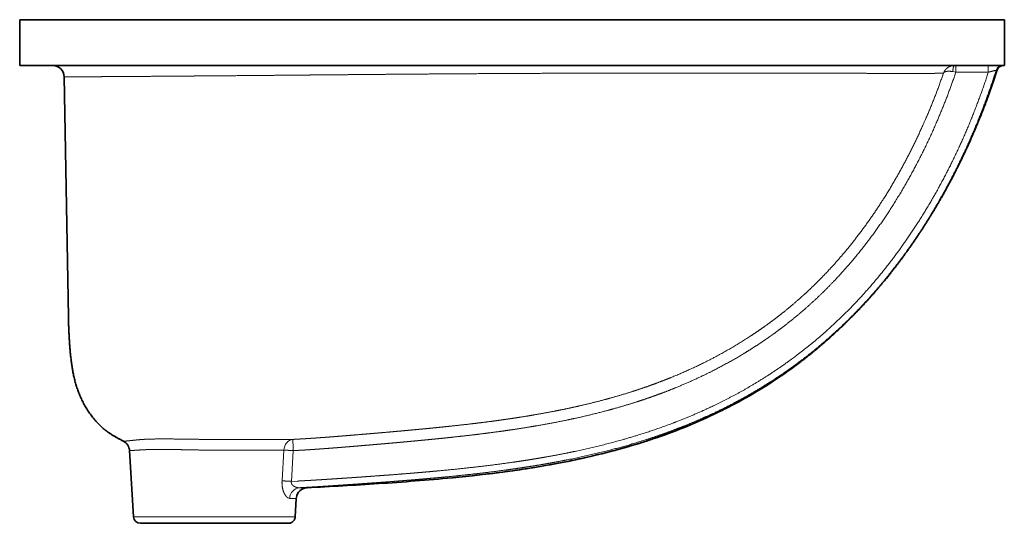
# Model space of a CAD drawing. Extents: x 33 to 373, y 32 to 274.
# Tile 6 of 6: x 266 to 373, y 208 to 263. Entities that reach past the tile are written whole.
import ezdxf

# ---------------------------------------------------------------- set-up
doc = ezdxf.new("R2010")
doc.units = 0
doc.layers.get('0').update_dxf_attribs({"lineweight": 13})

# ---------------------------------------------------------------- blocks, each defined once
blk = doc.blocks.new('BLOCK5')
at = {"color": 7, "lineweight": 35}
for p, q in [((0, 0), (215, 0)), ((0, 0), (0, -20)), ((215, 0), (430, 0)), ((430, 0), (430, -20)), ((0, -20), (215, -20)), ((215, -20), (430, -20)), ((21.26, -129.77), (19.43, -24.91)), ((47.96, -188.25), (49.73, -217.18)), ((52.76, -220), (85, -220)), ((85, -220), (117.27, -220))]:
    blk.add_line(p, q, dxfattribs=at)
at = {"color": 7, "lineweight": 13, "ltscale": 0.073691}
for p, q in [((408.81, -22.95), (408.81, -20)), ((423.01, -22.95), (423.01, -20))]:
    blk.add_line(p, q, dxfattribs=at)
at = {"color": 7, "lineweight": 13, "ltscale": 0.032947}
blk.add_line((407.52, -22.7), (408.81, -22.95), dxfattribs=at)
at = {"color": 7, "lineweight": 13, "ltscale": 0.355031}
blk.add_line((408.81, -22.95), (423.01, -22.95), dxfattribs=at)
at = {"color": 7, "lineweight": 13, "ltscale": 0.010861}
blk.add_line((426.85, -22.08), (426.42, -22.09), dxfattribs=at)
at = {"color": 7, "lineweight": 13, "ltscale": 0.004476}
blk.add_line((84.93, -183.37), (85.11, -183.38), dxfattribs=at)
at = {"color": 7, "lineweight": 13, "ltscale": 0.003199}
blk.add_line((84.87, -188.06), (85, -188.06), dxfattribs=at)
at = {"color": 7, "lineweight": 13, "ltscale": 0.336304}
blk.add_line((115.38, -188.03), (114.56, -201.46), dxfattribs=at)
at = {"color": 7, "lineweight": 13, "ltscale": 0.336335}
blk.add_line((119.48, -188.25), (118.64, -201.68), dxfattribs=at)
at = {"color": 7, "lineweight": 13, "ltscale": 0.066133}
blk.add_line((118.64, -201.68), (121.28, -201.54), dxfattribs=at)
at = {"color": 7, "lineweight": 35, "ltscale": 0.004881}
blk.add_line((125.49, -204.45), (125.29, -204.46), dxfattribs=at)
at = {"color": 7, "lineweight": 35, "ltscale": 0.201541}
blk.add_line((120.76, -209.14), (120.27, -217.18), dxfattribs=at)
at = {"color": 7, "lineweight": 13}
for p, q in [((49.73, -217.18), (85, -217.18)), ((85, -217.18), (120.27, -217.18))]:
    blk.add_line(p, q, dxfattribs=at)
at = {"color": 7, "lineweight": 35, "ltscale": 0.000853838}
blk.add_line((52.72, -220), (52.76, -220), dxfattribs=at)
at = {"color": 7, "lineweight": 35}
for centre, radius, start, end in [((14.43, -25), 5, 1, 90), ((429.71, -23), 3, 90, 162.2285), ((42.97, -188.55), 5, 3.4988, 61.7601), ((42.97, -188.55), 5, 3.4988, 61.7604), ((125.75, -209.44), 5, 93.0453, 171.5017), ((125.75, -209.43), 4.99, 97.446, 114.7397), ((52.73, -217), 3, 183.5, 269.9712)]:
    blk.add_arc(centre, radius, start, end, dxfattribs=at)
at = {"color": 7, "lineweight": 13}
for centre, radius, start, end in [((429.27, -23), 3, 90.0208, 162.4533), ((-1593.89, -271.92), 1715.41, 2.79564, 2.95964), ((122.1, -200.26), 4.19, 260.7594, 271.6468), ((125.75, -209.44), 5, 171.4938, 176.5)]:
    blk.add_arc(centre, radius, start, end, dxfattribs=at)
for centre, major_axis, ratio, start_param, end_param in [((119.48, -188.34), (0.02, -5), 0.819935, 3.196909, 4.647884), ((122.48, -209.44), (0, -5), 0.919614, 3.197774, 4.651325), ((116.87, -202.53), (1.21, -6.58), 0.401929, 5.958702, 6.209207)]:
    blk.add_ellipse(centre, major_axis=major_axis, ratio=ratio, start_param=start_param, end_param=end_param, dxfattribs=at)
for points, knots in [([(403.43, -23.37), (403.43, -23.36), (403.43, -23.35), (403.43, -23.35), (403.44, -23.33), (403.44, -23.32), (403.45, -23.31), (403.49, -23.21), (403.53, -23.11), (403.57, -23.02), (403.81, -22.5), (404.13, -22.02), (404.44, -21.65), (405.07, -21.06), (405.82, -20.6), (406.16, -20.43), (406.78, -20.19), (407.43, -20.06), (407.71, -20.02), (407.98, -20), (408.26, -20)], [0, 0, 0, 0, 0, 0, 0.058584, 0.058584, 0.058584, 0.117169, 0.117169, 0.117169, 0.937581, 0.937581, 0.937581, 4.74851, 4.74851, 4.74851, 7.683313, 7.683313, 7.683313, 9.712334, 9.712334, 9.712334, 9.712334, 9.712334, 9.712334]), ([(407.52, -22.7), (407.53, -22.36), (407.55, -22.02), (407.58, -21.69), (407.65, -21.17), (407.77, -20.7), (407.83, -20.53), (407.93, -20.28), (408.06, -20.1), (408.11, -20.05), (408.17, -20.01), (408.23, -20), (408.24, -20), (408.25, -20), (408.26, -20)], [0, 0, 0, 0, 0, 0, 2.051173, 2.051173, 2.051173, 3.330129, 3.330129, 3.330129, 4.140912, 4.140912, 4.140912, 4.265109, 4.265109, 4.265109, 4.265109, 4.265109, 4.265109]), ([(19.43, -24.91), (19.44, -24.91), (19.45, -24.91), (20.26, -24.92), (20.61, -24.92), (21.04, -24.92), (21.55, -24.93), (22.5, -24.93), (23.69, -24.93), (24.17, -24.93), (25.2, -24.93), (26.35, -24.93), (26.97, -24.93), (27.88, -24.93), (28.85, -24.92), (29.12, -24.92), (29.6, -24.92), (30.11, -24.92), (30.4, -24.92), (32.15, -24.91), (34.09, -24.9), (35.94, -24.89), (38.04, -24.88), (40.32, -24.87), (40.45, -24.87), (40.77, -24.86), (41.1, -24.86), (41.26, -24.86), (41.57, -24.86), (41.89, -24.86), (42.07, -24.86), (43.96, -24.84), (45.96, -24.83), (47.9, -24.82), (51.06, -24.79), (54.44, -24.77), (55.8, -24.76), (60.18, -24.72), (64.85, -24.69), (68.22, -24.66), (71.85, -24.64), (75.65, -24.61), (75.89, -24.61), (76.05, -24.6), (76.2, -24.6)], [0, 0, 0, 0, 0, 0, 0.844666, 0.844666, 0.844666, 35.750184, 35.750184, 35.750184, 56.609925, 56.609925, 56.609925, 77.558961, 77.558961, 77.558961, 86.13911, 86.13911, 86.13911, 91.674607, 91.674607, 91.674607, 134.01349, 134.01349, 134.01349, 137.201082, 137.201082, 137.201082, 140.28452, 140.28452, 140.28452, 143.276373, 143.276373, 143.276373, 176.374359, 176.374359, 176.374359, 196.35912, 196.35912, 196.35912, 241.758752, 241.758752, 241.758752, 243.635495, 243.635495, 243.635495, 243.635495, 243.635495, 243.635495]), ([(76.2, -24.6), (76.25, -24.6), (76.3, -24.6), (76.35, -24.6), (76.46, -24.6), (76.57, -24.6), (76.62, -24.6), (84.87, -24.54), (93.85, -24.46), (103.42, -24.38), (116.5, -24.26), (130.39, -24.13), (133.47, -24.1), (138.33, -24.06), (143.28, -24.02), (145, -24), (150.45, -23.95), (155.98, -23.91), (159.83, -23.87), (172.18, -23.77), (184.82, -23.68), (193.61, -23.62), (202.63, -23.56), (211.66, -23.51), (211.72, -23.51), (211.9, -23.51), (212.08, -23.51)], [0, 0, 0, 0, 0, 0, 0.62251, 0.62251, 0.62251, 1.262016, 1.262016, 1.262016, 99.730817, 99.730817, 99.730817, 128.219464, 128.219464, 128.219464, 143.199791, 143.199791, 143.199791, 175.550541, 175.550541, 175.550541, 247.093271, 247.093271, 247.093271, 248.522541, 248.522541, 248.522541, 248.522541, 248.522541, 248.522541]), ([(212.08, -23.51), (223.64, -23.45), (235.2, -23.4), (246.72, -23.36), (260.75, -23.32), (274.34, -23.31), (277.05, -23.3), (280.86, -23.3), (284.64, -23.3), (285.82, -23.3), (289.31, -23.3), (292.77, -23.3), (295, -23.3), (300.49, -23.3), (305.86, -23.3), (308.96, -23.3), (312.51, -23.31), (316.01, -23.31), (316.47, -23.31), (317.41, -23.31), (318.34, -23.31), (318.8, -23.31), (319.73, -23.32), (320.66, -23.32), (321.08, -23.32), (326.31, -23.33), (331.36, -23.34), (335.86, -23.34), (340.97, -23.36), (345.85, -23.37), (346.59, -23.37), (350.11, -23.38), (353.49, -23.39), (356.15, -23.4), (359.37, -23.41), (362.47, -23.41), (363.1, -23.42), (363.93, -23.42), (364.76, -23.42), (365.03, -23.42), (365.45, -23.42), (365.86, -23.42), (366.07, -23.42), (366.48, -23.43), (366.9, -23.43), (367.16, -23.43), (368.97, -23.43), (370.72, -23.44), (372.25, -23.44), (374.3, -23.45), (376.27, -23.45), (376.74, -23.45), (377.76, -23.46), (378.76, -23.46), (379.26, -23.46), (380.36, -23.46), (381.43, -23.46), (382.07, -23.47), (382.88, -23.47), (383.67, -23.47), (383.95, -23.47), (384.41, -23.47), (384.87, -23.47), (384.94, -23.47), (385.63, -23.47), (386.3, -23.47), (386.72, -23.47), (387.26, -23.47), (387.79, -23.47), (387.97, -23.47), (388.19, -23.47), (388.41, -23.47), (388.51, -23.47), (388.72, -23.47), (388.91, -23.47), (389, -23.47), (390.16, -23.47), (391.26, -23.47), (392.23, -23.47), (393.48, -23.47), (394.64, -23.47), (394.92, -23.46), (395.88, -23.46), (396.78, -23.46), (397.38, -23.45), (398.05, -23.45), (398.68, -23.44), (398.72, -23.44), (398.89, -23.44), (399.06, -23.44), (399.13, -23.44), (399.34, -23.44), (399.56, -23.44), (399.76, -23.43), (400.17, -23.43), (400.56, -23.42), (400.81, -23.42), (401.14, -23.42), (401.45, -23.41), (401.5, -23.41), (401.66, -23.41), (401.82, -23.41), (401.87, -23.4), (402.31, -23.4), (402.69, -23.39), (402.97, -23.38), (403.21, -23.37), (403.43, -23.37)], [0, 0, 0, 0, 0, 0, 93.399272, 93.399272, 93.399272, 116.110002, 116.110002, 116.110002, 126.535912, 126.535912, 126.535912, 147.00253, 147.00253, 147.00253, 176.395116, 176.395116, 176.395116, 180.956163, 180.956163, 180.956163, 185.517209, 185.517209, 185.517209, 190.174369, 190.174369, 190.174369, 237.833812, 237.833812, 237.833812, 246.115232, 246.115232, 246.115232, 278.680278, 278.680278, 278.680278, 287.090111, 287.090111, 287.090111, 289.883853, 289.883853, 289.883853, 292.866278, 292.866278, 292.866278, 295.683201, 295.683201, 295.683201, 318.4402, 318.4402, 318.4402, 326.961969, 326.961969, 326.961969, 334.954334, 334.954334, 334.954334, 345.715607, 345.715607, 345.715607, 349.540273, 349.540273, 349.540273, 354.332149, 354.332149, 354.332149, 362.67566, 362.67566, 362.67566, 365.190403, 365.190403, 365.190403, 367.233104, 367.233104, 367.233104, 369.31566, 369.31566, 369.31566, 392.094867, 392.094867, 392.094867, 399.872593, 399.872593, 399.872593, 418.550338, 418.550338, 418.550338, 421.788922, 421.788922, 421.788922, 424.656398, 424.656398, 424.656398, 429.787143, 429.787143, 429.787143, 440.966495, 440.966495, 440.966495, 445.054095, 445.054095, 445.054095, 449.114618, 449.114618, 449.114618, 469.249879, 469.249879, 469.249879, 469.249879, 469.249879, 469.249879]), ([(403.43, -23.37), (400.96, -30.52), (398.25, -37.59), (395.29, -44.59), (388.67, -58.84), (380.98, -72.58), (376.71, -79.51), (368.48, -91.64), (359.24, -103.02), (354.94, -107.92), (349.19, -113.92), (343.12, -119.58), (341.8, -120.78), (338.04, -124.14), (334.16, -127.35), (331.61, -129.37), (328.95, -131.39), (326.24, -133.34), (326.17, -133.39), (326.1, -133.44), (326.03, -133.49)], [0, 0, 0, 0, 0, 0, 64.824394, 64.824394, 64.824394, 134.080985, 134.080985, 134.080985, 189.550715, 189.550715, 189.550715, 204.779755, 204.779755, 204.779755, 232.491519, 232.491519, 232.491519, 233.231843, 233.231843, 233.231843, 233.231843, 233.231843, 233.231843]), ([(408.81, -22.95), (406.37, -30.19), (403.69, -37.36), (400.76, -44.44), (393.78, -59.81), (385.58, -74.62), (380.74, -82.5), (371.29, -96.3), (360.54, -109.13), (355.48, -114.64), (348.88, -121.17), (341.9, -127.27), (340.53, -128.44), (337.49, -130.97), (334.38, -133.43), (332.66, -134.74), (330.87, -136.07), (329.07, -137.36), (329.03, -137.39), (328.98, -137.43), (328.93, -137.46)], [0, 0, 0, 0, 0, 0, 64.738886, 64.738886, 64.738886, 142.343445, 142.343445, 142.343445, 204.932977, 204.932977, 204.932977, 219.964913, 219.964913, 219.964913, 238.10051, 238.10051, 238.10051, 238.564963, 238.564963, 238.564963, 238.564963, 238.564963, 238.564963]), ([(423.01, -22.95), (420.43, -30.93), (417.57, -38.83), (414.42, -46.64), (407.52, -62.15), (399.45, -77.15), (395.09, -84.54), (386.12, -98.41), (375.99, -111.49), (370.86, -117.55), (361.68, -127.47), (351.73, -136.63), (347.51, -140.26), (342.95, -143.93), (338.26, -147.42), (338.02, -147.6), (337.8, -147.76), (337.58, -147.93)], [0, 0, 0, 0, 0, 0, 70.199528, 70.199528, 70.199528, 141.301638, 141.301638, 141.301638, 206.780035, 206.780035, 206.780035, 252.727061, 252.727061, 252.727061, 255.029494, 255.029494, 255.029494, 255.029494, 255.029494, 255.029494]), ([(426.42, -22.09), (423.87, -30.13), (421.04, -38.1), (417.92, -45.97), (411.08, -61.63), (403.07, -76.79), (398.72, -84.29), (389.27, -99.16), (378.51, -113.18), (372.7, -120.05), (363.06, -130.32), (352.61, -139.77), (348.74, -143.06), (344.51, -146.45), (340.17, -149.69), (339.89, -149.89), (339.62, -150.09), (339.35, -150.29)], [0, 0, 0, 0, 0, 0, 70.150717, 70.150717, 70.150717, 141.391387, 141.391387, 141.391387, 214.896234, 214.896234, 214.896234, 256.445998, 256.445998, 256.445998, 259.180876, 259.180876, 259.180876, 259.180876, 259.180876, 259.180876]), ([(403.43, -23.37), (403.43, -23.37), (403.43, -23.36), (403.43, -23.36), (403.43, -23.36), (403.44, -23.35), (403.44, -23.35), (403.46, -23.31), (403.48, -23.27), (403.51, -23.23), (403.7, -22.99), (404.01, -22.8), (404.34, -22.68), (405.11, -22.51), (406.04, -22.51), (406.52, -22.54), (407.01, -22.6), (407.52, -22.7)], [0, 0, 0, 0, 0, 0, 0.048454, 0.048454, 0.048454, 0.096909, 0.096909, 0.096909, 0.775111, 0.775111, 0.775111, 4.861103, 4.861103, 4.861103, 8.675977, 8.675977, 8.675977, 8.675977, 8.675977, 8.675977]), ([(426.42, -22.09), (426.39, -22.09), (426.26, -22.12), (426, -22.18), (425.34, -22.34), (424.47, -22.56), (423.99, -22.69), (423.5, -22.82), (423.01, -22.95)], [0, 0, 0, 0, 0, 0, 5.209808, 5.209808, 5.209808, 10.843941, 10.843941, 10.843941, 10.843941, 10.843941, 10.843941]), ([(326.03, -133.49), (325.98, -133.52), (325.94, -133.55), (325.89, -133.59), (325.79, -133.66), (325.69, -133.73), (325.64, -133.77), (323.84, -135.05), (322.01, -136.31), (320.22, -137.52), (313.79, -141.71), (307.16, -145.58), (302.32, -148.18), (296.14, -151.23), (289.87, -154.02), (288.59, -154.58), (285.98, -155.69), (283.35, -156.76), (282.02, -157.28), (279.32, -158.33), (276.61, -159.33), (275.23, -159.83), (270.98, -161.33), (266.69, -162.73), (263.78, -163.63), (259.33, -164.93), (254.87, -166.14), (253.33, -166.55), (250.19, -167.35), (247.05, -168.11), (245.45, -168.49), (241.29, -169.43), (237.13, -170.31), (234.57, -170.83), (231.58, -171.4), (228.59, -171.95), (228.15, -172.03), (227.28, -172.19), (226.4, -172.34), (225.96, -172.42), (224.59, -172.65), (223.23, -172.89), (222.3, -173.04), (218.51, -173.66), (214.72, -174.24), (211.86, -174.66), (207.64, -175.24), (203.45, -175.79), (202.06, -175.96), (200.01, -176.21), (197.97, -176.46), (197.37, -176.53), (196.01, -176.69), (194.65, -176.85), (193.98, -176.92), (192.65, -177.07), (191.32, -177.22), (190.63, -177.3), (189.35, -177.44), (188.08, -177.57), (187.24, -177.66), (184.29, -177.97), (181.38, -178.27), (179.08, -178.5), (176.17, -178.78), (173.31, -179.04), (172.69, -179.1), (172.01, -179.17), (171.33, -179.23), (171.28, -179.23), (171.05, -179.25), (170.81, -179.28), (170.6, -179.29), (170.38, -179.32), (170.16, -179.34), (170.1, -179.34), (168.77, -179.46), (167.44, -179.58), (166.14, -179.7), (163.16, -179.97), (160.24, -180.23), (158.57, -180.37), (156.89, -180.52), (155.25, -180.66), (155.21, -180.66), (155.1, -180.67), (155, -180.68), (154.95, -180.68), (154.81, -180.69), (154.68, -180.71), (154.59, -180.71), (154.43, -180.73), (154.27, -180.74), (154.22, -180.74), (154.11, -180.75), (154, -180.76), (153.95, -180.77), (153.47, -180.81), (152.99, -180.85), (152.57, -180.89), (151.41, -180.98), (150.27, -181.08), (149.55, -181.14), (148.73, -181.21), (147.93, -181.28), (147.83, -181.29), (147.67, -181.3), (147.52, -181.31), (147.47, -181.32), (147.36, -181.32), (147.26, -181.33), (147.21, -181.34), (147.05, -181.35), (146.88, -181.36), (146.76, -181.37), (146.61, -181.39), (146.46, -181.4), (146.41, -181.4), (145.27, -181.5), (144.14, -181.59), (143.06, -181.68), (141.97, -181.77), (140.92, -181.85), (140.87, -181.86), (140.72, -181.87), (140.59, -181.88), (140.5, -181.89), (140.33, -181.9), (140.15, -181.92), (140.05, -181.92), (138.37, -182.06), (136.72, -182.19), (135.2, -182.31), (133.38, -182.44), (131.65, -182.57), (131.36, -182.59), (130.72, -182.64), (130.09, -182.68), (129.82, -182.7), (129.38, -182.73), (128.93, -182.76), (128.7, -182.78), (128.09, -182.82), (127.49, -182.86), (127.03, -182.89), (125.48, -182.99), (123.99, -183.09), (122.95, -183.15), (121.59, -183.22), (120.29, -183.29), (119.92, -183.31), (119.57, -183.33), (119.23, -183.35)], [0, 0, 0, 0, 0, 0, 0.458735, 0.458735, 0.458735, 0.925468, 0.925468, 0.925468, 18.419427, 18.419427, 18.419427, 63.065061, 63.065061, 63.065061, 74.547455, 74.547455, 74.547455, 86.272148, 86.272148, 86.272148, 98.272834, 98.272834, 98.272834, 123.247118, 123.247118, 123.247118, 136.348673, 136.348673, 136.348673, 149.973427, 149.973427, 149.973427, 171.674894, 171.674894, 171.674894, 175.40475, 175.40475, 175.40475, 179.134605, 179.134605, 179.134605, 187.05566, 187.05566, 187.05566, 211.525682, 211.525682, 211.525682, 223.266446, 223.266446, 223.266446, 229.263352, 229.263352, 229.263352, 235.109342, 235.109342, 235.109342, 240.935247, 240.935247, 240.935247, 246.409929, 246.409929, 246.409929, 267.048025, 267.048025, 267.048025, 272.856104, 272.856104, 272.856104, 273.398171, 273.398171, 273.398171, 274.944172, 274.944172, 274.944172, 275.472332, 275.472332, 275.472332, 287.504996, 287.504996, 287.504996, 304.074804, 304.074804, 304.074804, 304.656727, 304.656727, 304.656727, 305.218017, 305.218017, 305.218017, 306.3469, 306.3469, 306.3469, 306.908084, 306.908084, 306.908084, 307.469268, 307.469268, 307.469268, 311.957485, 311.957485, 311.957485, 319.763716, 319.763716, 319.763716, 320.925484, 320.925484, 320.925484, 321.50638, 321.50638, 321.50638, 322.087276, 322.087276, 322.087276, 323.239391, 323.239391, 323.239391, 323.820364, 323.820364, 323.820364, 336.205148, 336.205148, 336.205148, 336.790791, 336.790791, 336.790791, 337.962076, 337.962076, 337.962076, 339.144993, 339.144993, 339.144993, 358.892302, 358.892302, 358.892302, 363.521565, 363.521565, 363.521565, 368.107754, 368.107754, 368.107754, 370.198348, 370.198348, 370.198348, 377.251214, 377.251214, 377.251214, 394.410929, 394.410929, 394.410929, 400.893194, 400.893194, 400.893194, 400.893194, 400.893194, 400.893194]), ([(328.93, -137.46), (328.84, -137.52), (328.75, -137.59), (328.63, -137.68), (328.49, -137.78), (328.35, -137.87), (328.31, -137.91), (327.65, -138.38), (326.99, -138.84), (326.37, -139.27), (323.48, -141.26), (320.54, -143.19), (318.21, -144.67), (312.26, -148.28), (306.18, -151.63), (302.47, -153.55), (297.45, -156), (292.37, -158.27), (291.07, -158.84), (288.44, -159.96), (285.79, -161.05), (284.45, -161.58), (281.73, -162.64), (279, -163.66), (277.61, -164.17), (273.33, -165.69), (269.01, -167.11), (266.09, -168.03), (260.03, -169.83), (253.94, -171.45), (250.79, -172.24), (245.1, -173.6), (239.4, -174.82), (236.86, -175.34), (233.43, -176.01), (230.02, -176.64), (229.17, -176.8), (227.37, -177.12), (225.57, -177.43), (224.67, -177.59), (220.93, -178.21), (217.19, -178.8), (214.37, -179.22), (210.2, -179.81), (206.06, -180.36), (204.71, -180.54), (202.69, -180.8), (200.68, -181.04), (200.01, -181.13), (198.69, -181.29), (197.38, -181.44), (196.62, -181.53), (195.33, -181.68), (194.04, -181.83), (193.39, -181.9), (192.07, -182.05), (190.76, -182.19), (190.18, -182.26), (188.97, -182.39), (187.77, -182.52), (187.07, -182.59), (185.95, -182.71), (184.83, -182.82), (184.26, -182.88), (181.43, -183.17), (178.63, -183.45), (176.51, -183.65), (174.28, -183.86), (172.08, -184.07), (172.02, -184.07), (171.92, -184.08), (171.82, -184.09), (171.77, -184.1), (171.62, -184.11), (171.45, -184.13), (171.34, -184.14), (171.11, -184.16), (170.89, -184.18), (170.82, -184.19), (170.2, -184.24), (169.59, -184.3), (169.08, -184.35), (166.71, -184.57), (164.36, -184.78), (162.57, -184.94), (160.12, -185.15), (157.75, -185.36), (157.12, -185.41), (156.38, -185.48), (155.66, -185.54), (155.57, -185.55), (155.37, -185.56), (155.19, -185.58), (155.1, -185.59), (154.96, -185.6), (154.8, -185.61), (154.75, -185.62), (154.65, -185.63), (154.54, -185.64), (154.49, -185.64), (154.34, -185.65), (154.18, -185.67), (154.08, -185.68), (152.8, -185.79), (151.53, -185.89), (150.35, -185.99), (149.17, -186.09), (148.02, -186.19), (147.97, -186.19), (147.88, -186.2), (147.79, -186.21), (147.73, -186.22), (147.58, -186.23), (147.43, -186.24), (147.32, -186.25), (147.17, -186.26), (147.02, -186.27), (146.97, -186.28), (145.78, -186.38), (144.59, -186.48), (143.46, -186.57), (142.27, -186.67), (141.11, -186.76), (141.04, -186.77), (140.86, -186.78), (140.69, -186.79), (140.61, -186.8), (138.57, -186.97), (136.55, -187.13), (134.69, -187.27), (132.75, -187.41), (130.9, -187.54), (130.77, -187.55), (130.46, -187.58), (130.16, -187.6), (130.01, -187.61), (129.79, -187.62), (129.56, -187.64), (129.48, -187.64), (128.24, -187.73), (127.01, -187.81), (125.9, -187.89), (124.2, -187.99), (122.58, -188.09), (122, -188.12), (121.14, -188.16), (120.31, -188.21), (120.03, -188.22), (119.75, -188.24), (119.48, -188.25)], [0, 0, 0, 0, 0, 0, 0.884653, 0.884653, 0.884653, 1.344392, 1.344392, 1.344392, 7.320063, 7.320063, 7.320063, 29.353493, 29.353493, 29.353493, 62.807808, 62.807808, 62.807808, 74.235952, 74.235952, 74.235952, 85.901117, 85.901117, 85.901117, 97.846009, 97.846009, 97.846009, 122.679185, 122.679185, 122.679185, 149.181228, 149.181228, 149.181228, 170.605656, 170.605656, 170.605656, 178.010452, 178.010452, 178.010452, 185.832123, 185.832123, 185.832123, 209.762454, 209.762454, 209.762454, 221.336421, 221.336421, 221.336421, 227.121044, 227.121044, 227.121044, 232.70557, 232.70557, 232.70557, 238.374891, 238.374891, 238.374891, 244.173021, 244.173021, 244.173021, 248.993806, 248.993806, 248.993806, 254.090534, 254.090534, 254.090534, 274.19611, 274.19611, 274.19611, 274.672839, 274.672839, 274.672839, 275.169187, 275.169187, 275.169187, 276.122641, 276.122641, 276.122641, 277.142234, 277.142234, 277.142234, 281.90836, 281.90836, 281.90836, 299.581387, 299.581387, 299.581387, 306.028588, 306.028588, 306.028588, 307.175556, 307.175556, 307.175556, 308.280961, 308.280961, 308.280961, 308.829159, 308.829159, 308.829159, 309.377356, 309.377356, 309.377356, 310.47375, 310.47375, 310.47375, 322.85521, 322.85521, 322.85521, 323.403551, 323.403551, 323.403551, 323.909813, 323.909813, 323.909813, 325.006495, 325.006495, 325.006495, 325.55477, 325.55477, 325.55477, 338.573208, 338.573208, 338.573208, 339.750712, 339.750712, 339.750712, 340.882436, 340.882436, 340.882436, 365.135583, 365.135583, 365.135583, 367.502556, 367.502556, 367.502556, 369.759119, 369.759119, 369.759119, 370.887382, 370.887382, 370.887382, 388.279312, 388.279312, 388.279312, 398.290404, 398.290404, 398.290404, 403.377985, 403.377985, 403.377985, 403.377985, 403.377985, 403.377985]), ([(337.58, -147.93), (337.3, -148.13), (337.03, -148.33), (336.76, -148.53), (332.22, -151.83), (327.57, -154.99), (323.1, -157.81), (314.82, -162.7), (306.32, -167.09), (302.45, -168.97), (297.19, -171.37), (291.88, -173.61), (290.52, -174.17), (283.35, -177.04), (276.08, -179.63), (270.15, -181.54), (260.94, -184.22), (251.68, -186.53), (248.41, -187.3), (244.26, -188.21), (240.13, -189.07), (239.26, -189.24), (237.53, -189.59), (235.8, -189.93), (234.93, -190.09), (233.17, -190.42), (231.42, -190.74), (230.52, -190.9), (228.74, -191.22), (226.95, -191.52), (226.05, -191.67), (219.76, -192.72), (213.49, -193.64), (208.11, -194.35), (201.32, -195.18), (194.59, -195.91), (193.12, -196.07), (190.71, -196.32), (188.31, -196.56), (187.31, -196.66), (185.33, -196.85), (183.35, -197.04), (182.36, -197.13), (178.66, -197.47), (174.98, -197.8), (172.3, -198.02), (168.45, -198.34), (164.66, -198.63), (163.53, -198.72), (161.83, -198.85), (160.16, -198.97), (159.62, -199.01), (158.95, -199.06), (158.29, -199.11), (158.19, -199.12), (157.97, -199.14), (157.76, -199.15), (157.65, -199.16), (157.47, -199.17), (157.29, -199.19), (157.23, -199.19), (157.11, -199.2), (156.99, -199.21), (156.93, -199.21), (156.75, -199.23), (156.56, -199.24), (156.44, -199.25), (155.84, -199.29), (155.24, -199.34), (154.76, -199.37), (152.6, -199.53), (150.47, -199.68), (148.82, -199.8), (146.81, -199.94), (144.87, -200.07), (144.48, -200.1), (144.05, -200.13), (143.62, -200.15), (143.57, -200.16), (143.48, -200.16), (143.39, -200.17), (143.33, -200.17), (143.19, -200.18), (143.06, -200.19), (142.98, -200.2), (142.85, -200.21), (142.72, -200.22), (142.68, -200.22), (142.49, -200.23), (142.3, -200.25), (142.16, -200.25), (140.79, -200.35), (139.43, -200.44), (138.21, -200.52), (136.45, -200.64), (134.77, -200.75), (134.23, -200.78), (133.63, -200.82), (133.03, -200.86), (132.95, -200.86), (132.8, -200.87), (132.67, -200.88), (132.6, -200.89), (132.49, -200.89), (132.37, -200.9), (132.31, -200.91), (132.2, -200.91), (132.09, -200.92), (132.05, -200.92), (131.13, -200.98), (130.21, -201.04), (129.33, -201.09), (128.44, -201.15), (127.58, -201.2), (127.54, -201.2), (127.43, -201.21), (127.33, -201.21), (127.27, -201.21), (127.18, -201.22), (127.07, -201.23), (127.03, -201.23), (126.96, -201.23), (126.88, -201.24), (126.84, -201.24), (126.04, -201.29), (125.24, -201.33), (124.49, -201.37), (123.63, -201.42), (122.79, -201.47), (122.7, -201.47), (122.45, -201.48), (122.2, -201.5), (122.09, -201.5), (121.86, -201.52), (121.63, -201.53), (121.5, -201.53), (121.39, -201.54), (121.28, -201.54)], [0, 0, 0, 0, 0, 0, 2.650889, 2.650889, 2.650889, 44.104911, 44.104911, 44.104911, 78.248447, 78.248447, 78.248447, 89.99032, 89.99032, 89.99032, 139.732724, 139.732724, 139.732724, 166.904292, 166.904292, 166.904292, 174.098869, 174.098869, 174.098869, 181.293446, 181.293446, 181.293446, 188.751015, 188.751015, 188.751015, 196.185026, 196.185026, 196.185026, 241.252951, 241.252951, 241.252951, 253.297638, 253.297638, 253.297638, 261.843889, 261.843889, 261.843889, 270.390141, 270.390141, 270.390141, 293.990349, 293.990349, 293.990349, 304.376794, 304.376794, 304.376794, 309.408948, 309.408948, 309.408948, 310.630441, 310.630441, 310.630441, 311.788855, 311.788855, 311.788855, 312.362432, 312.362432, 312.362432, 312.936008, 312.936008, 312.936008, 314.083161, 314.083161, 314.083161, 318.671026, 318.671026, 318.671026, 334.733334, 334.733334, 334.733334, 338.821958, 338.821958, 338.821958, 339.333166, 339.333166, 339.333166, 339.795685, 339.795685, 339.795685, 340.818096, 340.818096, 340.818096, 341.343026, 341.343026, 341.343026, 342.8763, 342.8763, 342.8763, 356.273435, 356.273435, 356.273435, 362.7598, 362.7598, 362.7598, 363.6855, 363.6855, 363.6855, 364.614306, 364.614306, 364.614306, 365.540007, 365.540007, 365.540007, 366.002646, 366.002646, 366.002646, 377.147887, 377.147887, 377.147887, 377.680211, 377.680211, 377.680211, 378.724663, 378.724663, 378.724663, 379.246735, 379.246735, 379.246735, 379.768806, 379.768806, 379.768806, 390.260989, 390.260989, 390.260989, 392.134377, 392.134377, 392.134377, 393.840591, 393.840591, 393.840591, 395.476942, 395.476942, 395.476942, 395.476942, 395.476942, 395.476942]), ([(339.35, -150.29), (339.23, -150.38), (339.1, -150.47), (338.95, -150.58), (337.91, -151.35), (336.87, -152.1), (335.94, -152.76), (332.67, -155.05), (329.35, -157.26), (326.94, -158.81), (322.07, -161.83), (317.11, -164.67), (314.61, -166.06), (309.51, -168.76), (304.34, -171.3), (301.72, -172.53), (297.73, -174.33), (293.7, -176.04), (292.33, -176.6), (283.6, -180.14), (274.72, -183.25), (267.16, -185.58), (257.9, -188.08), (248.64, -190.24), (246.98, -190.61), (243.59, -191.36), (240.2, -192.06), (238.49, -192.4), (234.97, -193.08), (231.47, -193.72), (229.68, -194.04), (226.96, -194.5), (224.24, -194.95), (223.3, -195.1), (217.98, -195.94), (212.67, -196.7), (208.31, -197.28), (202.51, -197.99), (196.76, -198.63), (195.34, -198.79), (192.89, -199.05), (190.46, -199.3), (189.45, -199.4), (187.43, -199.6), (185.42, -199.8), (184.41, -199.89), (181.44, -200.17), (178.49, -200.44), (176.54, -200.61), (173.26, -200.89), (170, -201.16), (168.64, -201.27), (166.22, -201.46), (163.84, -201.64), (162.81, -201.72), (161.34, -201.83), (159.9, -201.94), (159.52, -201.97), (159.03, -202.01), (158.56, -202.04), (158.47, -202.05), (158.29, -202.06), (158.13, -202.07), (158.05, -202.08), (157.92, -202.09), (157.79, -202.1), (157.74, -202.1), (157.65, -202.11), (157.55, -202.12), (157.5, -202.12), (157.36, -202.13), (157.22, -202.14), (157.13, -202.15), (156, -202.23), (154.88, -202.31), (153.82, -202.39), (151.49, -202.56), (149.21, -202.72), (147.94, -202.81), (146.32, -202.92), (144.74, -203.03), (144.37, -203.06), (143.95, -203.08), (143.53, -203.11), (143.5, -203.11), (143.4, -203.12), (143.32, -203.13), (143.28, -203.13), (143.19, -203.14), (143.11, -203.14), (143.07, -203.14), (142.99, -203.15), (142.9, -203.16), (142.86, -203.16), (142.63, -203.17), (142.4, -203.19), (142.22, -203.2), (140.8, -203.3), (139.38, -203.4), (138.14, -203.48), (136.39, -203.59), (134.71, -203.7), (134.18, -203.74), (133.58, -203.78), (133, -203.81), (132.94, -203.82), (132.77, -203.83), (132.63, -203.84), (132.55, -203.84), (132.4, -203.85), (132.26, -203.86), (132.22, -203.86), (131.31, -203.92), (130.39, -203.98), (129.51, -204.03), (128.63, -204.09), (127.78, -204.14), (127.74, -204.14), (127.67, -204.14), (127.6, -204.15), (127.57, -204.15), (127.47, -204.15), (127.38, -204.16), (127.31, -204.16), (127.21, -204.17), (127.09, -204.18), (127.06, -204.18), (126.32, -204.22), (125.59, -204.26), (124.9, -204.3), (124.07, -204.35), (123.26, -204.39), (123.2, -204.4), (122.92, -204.41), (122.63, -204.43), (122.49, -204.43), (122.35, -204.44), (122.22, -204.45)], [0, 0, 0, 0, 0, 0, 1.209786, 1.209786, 1.209786, 10.049002, 10.049002, 10.049002, 32.306332, 32.306332, 32.306332, 54.700775, 54.700775, 54.700775, 77.524876, 77.524876, 77.524876, 89.224373, 89.224373, 89.224373, 151.997933, 151.997933, 151.997933, 165.715673, 165.715673, 165.715673, 179.994069, 179.994069, 179.994069, 194.775714, 194.775714, 194.775714, 202.593708, 202.593708, 202.593708, 239.077278, 239.077278, 239.077278, 251.16275, 251.16275, 251.16275, 259.813202, 259.813202, 259.813202, 268.463654, 268.463654, 268.463654, 285.467652, 285.467652, 285.467652, 297.165372, 297.165372, 297.165372, 306.963632, 306.963632, 306.963632, 310.539748, 310.539748, 310.539748, 311.469672, 311.469672, 311.469672, 312.364215, 312.364215, 312.364215, 312.811333, 312.811333, 312.811333, 313.258451, 313.258451, 313.258451, 314.152647, 314.152647, 314.152647, 323.939622, 323.939622, 323.939622, 336.490337, 336.490337, 336.490337, 340.43512, 340.43512, 340.43512, 340.947058, 340.947058, 340.947058, 341.440263, 341.440263, 341.440263, 341.933453, 341.933453, 341.933453, 342.448339, 342.448339, 342.448339, 344.420839, 344.420839, 344.420839, 358.025505, 358.025505, 358.025505, 364.360305, 364.360305, 364.360305, 365.331224, 365.331224, 365.331224, 366.729887, 366.729887, 366.729887, 367.190823, 367.190823, 367.190823, 378.224697, 378.224697, 378.224697, 378.755948, 378.755948, 378.755948, 379.267078, 379.267078, 379.267078, 380.292805, 380.292805, 380.292805, 380.803814, 380.803814, 380.803814, 390.337332, 390.337332, 390.337332, 392.573905, 392.573905, 392.573905, 394.539083, 394.539083, 394.539083, 394.539083, 394.539083, 394.539083]), ([(84.93, -183.37), (83.65, -183.37), (82.38, -183.36), (81.1, -183.35), (77.67, -183.31), (74.23, -183.26), (72.14, -183.23), (68.36, -183.18), (64.78, -183.14), (63.24, -183.14), (61.37, -183.14), (59.61, -183.16), (59.24, -183.17), (58.19, -183.18), (57.18, -183.21), (56.56, -183.23), (55.2, -183.28), (54, -183.34), (53.38, -183.39), (52.43, -183.46), (51.54, -183.54), (51.21, -183.57), (50.59, -183.63), (49.99, -183.69), (49.7, -183.72), (49.19, -183.78), (48.72, -183.83), (48.51, -183.85), (47.81, -183.92), (47.2, -183.99), (46.82, -184.03), (46.09, -184.11), (45.62, -184.15), (45.45, -184.16), (45.35, -184.16), (45.34, -184.15)], [0, 0, 0, 0, 0, 0, 14.056903, 14.056903, 14.056903, 37.605813, 37.605813, 37.605813, 56.428259, 56.428259, 56.428259, 61.529279, 61.529279, 61.529279, 71.158571, 71.158571, 71.158571, 83.031238, 83.031238, 83.031238, 90.455567, 90.455567, 90.455567, 97.023161, 97.023161, 97.023161, 102.860617, 102.860617, 102.860617, 116.750802, 116.750802, 116.750802, 133.078399, 133.078399, 133.078399, 133.078399, 133.078399, 133.078399]), ([(96.54, -183.4), (95.65, -183.41), (94.75, -183.41), (93.85, -183.41), (92.01, -183.41), (90.15, -183.41), (89.34, -183.41), (88.17, -183.41), (86.99, -183.41), (86.72, -183.4), (86.27, -183.4), (85.81, -183.39), (85.57, -183.39), (85.34, -183.38), (85.11, -183.38)], [0, 0, 0, 0, 0, 0, 27.634164, 27.634164, 27.634164, 56.126678, 56.126678, 56.126678, 62.81473, 62.81473, 62.81473, 69.734295, 69.734295, 69.734295, 69.734295, 69.734295, 69.734295]), ([(96.54, -183.4), (96.54, -183.4), (96.54, -183.4), (96.55, -183.4), (96.55, -183.4), (96.56, -183.4), (96.56, -183.4), (96.57, -183.4), (96.57, -183.4), (96.58, -183.4), (96.59, -183.4), (96.6, -183.4), (96.61, -183.4), (96.75, -183.4), (96.88, -183.4), (97.01, -183.4), (97.15, -183.4), (97.3, -183.4), (97.32, -183.4), (97.41, -183.4), (97.5, -183.4), (97.59, -183.4), (98.35, -183.4), (99.09, -183.4), (99.7, -183.4), (100.54, -183.4), (101.37, -183.4), (101.54, -183.4), (102.06, -183.4), (102.57, -183.39), (102.9, -183.39), (103.4, -183.39), (103.89, -183.39), (104.08, -183.39), (104.4, -183.39), (104.72, -183.39), (104.89, -183.39), (105.05, -183.39), (105.21, -183.39)], [0, 0, 0, 0, 0, 0, 0.068246, 0.068246, 0.068246, 0.136492, 0.136492, 0.136492, 0.272983, 0.272983, 0.272983, 0.545957, 0.545957, 0.545957, 4.435447, 4.435447, 4.435447, 5.126361, 5.126361, 5.126361, 7.199087, 7.199087, 7.199087, 28.687825, 28.687825, 28.687825, 34.318682, 34.318682, 34.318682, 45.575899, 45.575899, 45.575899, 51.01207, 51.01207, 51.01207, 56.565521, 56.565521, 56.565521, 56.565521, 56.565521, 56.565521]), ([(105.21, -183.39), (105.88, -183.39), (106.55, -183.39), (107.19, -183.39), (108.5, -183.39), (109.76, -183.38), (110.34, -183.38), (111.85, -183.38), (113.28, -183.37), (114.12, -183.37), (115.71, -183.36), (117.18, -183.35), (117.91, -183.35), (118.59, -183.35), (119.23, -183.35)], [0, 0, 0, 0, 0, 0, 23.422883, 23.422883, 23.422883, 46.944794, 46.944794, 46.944794, 81.604928, 81.604928, 81.604928, 116.074225, 116.074225, 116.074225, 116.074225, 116.074225, 116.074225]), ([(84.87, -188.06), (83.73, -188.05), (82.59, -188.04), (81.44, -188.03), (78.36, -187.98), (75.26, -187.93), (73.38, -187.89), (69.77, -187.81), (66.35, -187.75), (64.8, -187.73), (62.92, -187.71), (61.15, -187.71), (60.77, -187.71), (59.76, -187.71), (58.8, -187.72), (58.22, -187.73), (57.3, -187.75), (56.46, -187.77), (56.14, -187.78), (55.48, -187.81), (54.85, -187.84), (54.5, -187.85), (53.87, -187.89), (53.26, -187.92), (52.96, -187.94), (52.39, -187.97), (51.84, -188.01), (51.57, -188.02), (50.95, -188.07), (50.39, -188.1), (50.09, -188.13), (49.13, -188.19), (48.45, -188.24), (48.12, -188.25), (47.96, -188.25), (47.96, -188.25)], [0, 0, 0, 0, 0, 0, 13.79883, 13.79883, 13.79883, 36.968916, 36.968916, 36.968916, 57.62862, 57.62862, 57.62862, 63.085774, 63.085774, 63.085774, 72.910439, 72.910439, 72.910439, 79.194499, 79.194499, 79.194499, 86.266131, 86.266131, 86.266131, 92.847341, 92.847341, 92.847341, 99.564842, 99.564842, 99.564842, 109.248154, 109.248154, 109.248154, 132.183969, 132.183969, 132.183969, 132.183969, 132.183969, 132.183969]), ([(95.22, -188.09), (94.23, -188.1), (93.22, -188.1), (92.27, -188.1), (90.66, -188.1), (89.02, -188.1), (88.35, -188.1), (87.54, -188.1), (86.7, -188.09), (86.51, -188.09), (86.08, -188.09), (85.65, -188.08), (85.43, -188.07), (85.22, -188.07), (85, -188.06)], [0, 0, 0, 0, 0, 0, 34.875052, 34.875052, 34.875052, 55.111373, 55.111373, 55.111373, 62.116774, 62.116774, 62.116774, 69.01761, 69.01761, 69.01761, 69.01761, 69.01761, 69.01761]), ([(95.22, -188.09), (95.24, -188.09), (95.25, -188.09), (95.26, -188.09), (95.39, -188.09), (95.51, -188.09), (95.62, -188.09), (95.75, -188.09), (95.89, -188.09), (95.91, -188.09), (95.97, -188.09), (96.03, -188.09), (96.06, -188.09), (96.12, -188.09), (96.18, -188.09), (96.21, -188.09), (96.26, -188.09), (96.32, -188.09), (96.34, -188.09), (96.85, -188.09), (97.36, -188.09), (97.83, -188.09), (98.58, -188.09), (99.33, -188.09), (99.73, -188.09), (100.31, -188.09), (100.89, -188.08), (101.18, -188.08), (101.63, -188.08), (102.08, -188.08), (102.19, -188.08), (102.43, -188.08), (102.67, -188.08), (102.75, -188.08), (102.83, -188.08), (102.91, -188.08)], [0, 0, 0, 0, 0, 0, 0.43717, 0.43717, 0.43717, 4.238931, 4.238931, 4.238931, 5.189182, 5.189182, 5.189182, 6.139432, 6.139432, 6.139432, 7.089676, 7.089676, 7.089676, 8.03992, 8.03992, 8.03992, 24.89237, 24.89237, 24.89237, 35.186873, 35.186873, 35.186873, 46.409349, 46.409349, 46.409349, 52.334509, 52.334509, 52.334509, 55.539105, 55.539105, 55.539105, 55.539105, 55.539105, 55.539105]), ([(102.91, -188.08), (103.51, -188.08), (104.11, -188.08), (104.67, -188.08), (105.83, -188.08), (106.96, -188.07), (107.47, -188.07), (108.81, -188.07), (110.09, -188.06), (110.83, -188.06), (112.25, -188.05), (113.56, -188.04), (114.21, -188.04), (114.81, -188.04), (115.38, -188.03)], [0, 0, 0, 0, 0, 0, 23.472315, 23.472315, 23.472315, 47.01942, 47.01942, 47.01942, 81.618033, 81.618033, 81.618033, 115.992992, 115.992992, 115.992992, 115.992992, 115.992992, 115.992992]), ([(114.56, -201.46), (114.54, -201.91), (114.53, -202.37), (114.54, -202.82), (114.62, -203.91), (114.82, -204.94), (114.97, -205.52), (115.37, -206.69), (115.89, -207.64), (116.2, -208.08), (116.59, -208.51), (116.98, -208.8), (117.05, -208.85), (117.11, -208.89), (117.18, -208.93)], [0, 0, 0, 0, 0, 0, 3.264006, 3.264006, 3.264006, 7.914916, 7.914916, 7.914916, 13.394081, 13.394081, 13.394081, 14.480038, 14.480038, 14.480038, 14.480038, 14.480038, 14.480038]), ([(118.64, -201.68), (118.57, -201.93), (118.56, -202.19), (118.6, -202.45), (118.82, -203), (119.24, -203.46), (119.53, -203.68), (120.07, -204), (120.66, -204.22), (120.91, -204.3), (121.17, -204.35), (121.42, -204.4)], [0, 0, 0, 0, 0, 0, 3.770646, 3.770646, 3.770646, 8.78252, 8.78252, 8.78252, 12.532371, 12.532371, 12.532371, 12.532371, 12.532371, 12.532371]), ([(125.49, -204.45), (125.47, -204.45), (125.45, -204.45), (125.41, -204.45), (125.35, -204.45), (125.27, -204.45), (125.25, -204.45), (125.22, -204.45), (125.18, -204.45), (125.16, -204.45), (125.1, -204.45), (125.03, -204.45), (124.97, -204.45), (124.89, -204.45), (124.81, -204.45), (124.78, -204.45), (124.73, -204.45), (124.67, -204.45), (124.62, -204.45), (124.55, -204.45), (124.48, -204.45), (124.44, -204.45), (124.38, -204.45), (124.33, -204.45), (124.32, -204.45), (124.3, -204.45), (124.28, -204.45), (124.27, -204.45), (124.25, -204.45), (124.23, -204.45), (124.22, -204.45), (124.13, -204.45), (124.04, -204.45), (123.96, -204.45), (123.79, -204.45), (123.61, -204.45), (123.51, -204.45), (123.32, -204.45), (123.12, -204.45), (123.01, -204.45), (122.85, -204.45), (122.68, -204.45), (122.63, -204.45), (122.51, -204.45), (122.4, -204.45), (122.34, -204.45), (122.28, -204.45), (122.22, -204.45)], [0, 0, 0, 0, 0, 0, 19.121699, 19.121699, 19.121699, 23.892498, 23.892498, 23.892498, 28.663298, 28.663298, 28.663298, 38.118672, 38.118672, 38.118672, 43.130391, 43.130391, 43.130391, 47.533638, 47.533638, 47.533638, 53.499954, 53.499954, 53.499954, 54.693218, 54.693218, 54.693218, 55.886482, 55.886482, 55.886482, 57.079746, 57.079746, 57.079746, 66.627838, 66.627838, 66.627838, 75.918731, 75.918731, 75.918731, 85.227977, 85.227977, 85.227977, 90.009478, 90.009478, 90.009478, 94.790979, 94.790979, 94.790979, 94.790979, 94.790979, 94.790979]), ([(120.76, -209.14), (120.76, -209.14), (120.76, -209.14), (120.75, -209.14), (120.74, -209.14), (120.7, -209.14), (120.64, -209.14), (120.55, -209.14), (120.44, -209.14), (120.42, -209.14), (120.38, -209.14), (120.33, -209.14), (120.31, -209.14), (120.27, -209.14), (120.22, -209.14), (120.19, -209.14), (120.13, -209.14), (120.07, -209.14), (120.07, -209.14), (119.99, -209.14), (119.91, -209.14), (119.86, -209.14), (119.79, -209.14), (119.72, -209.14), (119.71, -209.14), (119.68, -209.14), (119.65, -209.14), (119.64, -209.14), (119.57, -209.14), (119.5, -209.14), (119.43, -209.14), (119.29, -209.14), (119.13, -209.14), (119.04, -209.14), (118.86, -209.13), (118.68, -209.13), (118.57, -209.13), (118.43, -209.13), (118.28, -209.13), (118.23, -209.13), (118.14, -209.13), (118.04, -209.13), (117.99, -209.13), (117.94, -209.13), (117.89, -209.13)], [0, 0, 0, 0, 0, 0, 0.009188, 0.009188, 0.009188, 25.9243, 25.9243, 25.9243, 30.987388, 30.987388, 30.987388, 36.050475, 36.050475, 36.050475, 40.874783, 40.874783, 40.874783, 46.864325, 46.864325, 46.864325, 54.460958, 54.460958, 54.460958, 57.404921, 57.404921, 57.404921, 58.671304, 58.671304, 58.671304, 67.535973, 67.535973, 67.535973, 77.362258, 77.362258, 77.362258, 87.205107, 87.205107, 87.205107, 91.759886, 91.759886, 91.759886, 96.314665, 96.314665, 96.314665, 96.314665, 96.314665, 96.314665])]:
    blk.add_open_spline(points, degree=5, knots=knots, dxfattribs=at)
at = {"color": 7, "lineweight": 35}
for points, degree, knots in [([(340.21, -150.08), (348.27, -144), (355.97, -137.43), (363.28, -130.4), (373.27, -119.64), (382.37, -108.17), (385.12, -104.54), (388.7, -99.59), (392.12, -94.54), (392.98, -93.24), (396.13, -88.44), (399.12, -83.59), (401.23, -80.04), (405.14, -73.13), (408.79, -66.12), (410.5, -62.71), (412.88, -57.76), (415.14, -52.75), (415.82, -51.23), (417.15, -48.16), (418.44, -45.07), (419.08, -43.51), (421.16, -38.33), (423.12, -33.12), (424.42, -29.46), (425.67, -25.78), (426.85, -22.08)], 5, [0, 0, 0, 0, 0, 0, 78.735089, 78.735089, 78.735089, 114.296752, 114.296752, 114.296752, 126.510543, 126.510543, 126.510543, 159.380224, 159.380224, 159.380224, 189.977221, 189.977221, 189.977221, 203.204752, 203.204752, 203.204752, 216.563123, 216.563123, 216.563123, 247.659506, 247.659506, 247.659506, 247.659506, 247.659506, 247.659506]), ([(21.26, -129.77), (21.27, -130.33), (21.3, -131.44), (21.35, -133.12), (21.41, -134.82), (21.49, -136.53), (21.58, -138.28), (21.68, -140.05), (21.8, -141.84), (21.94, -143.64), (22.1, -145.47), (22.28, -147.31), (22.51, -149.18), (22.77, -151.07), (23.08, -152.97), (23.45, -154.89), (23.88, -156.84), (24.4, -158.81), (25, -160.79), (25.7, -162.77), (26.5, -164.73), (27.41, -166.69), (28.43, -168.63), (29.58, -170.54), (30.82, -172.36), (32.17, -174.11), (33.63, -175.79), (35.21, -177.39), (36.92, -178.92), (38.76, -180.33), (40.63, -181.58), (42.38, -182.57), (43.95, -183.4), (44.88, -183.9), (45.34, -184.15)], 3, [0, 0, 0, 0, 1.668024, 3.3498, 5.043739, 6.749737, 8.510591, 10.286133, 12.075711, 13.886489, 15.713061, 17.565604, 19.447981, 21.36601, 23.276561, 25.229589, 27.226673, 29.266486, 31.336955, 33.438312, 35.5606, 37.690018, 39.922174, 42.142611, 44.350025, 46.548676, 48.763793, 51.004472, 53.296503, 55.65052, 57.93098, 60.059087, 61.682946, 63.239658, 63.239658, 63.239658, 63.239658]), ([(125.49, -204.45), (135.88, -203.92), (157.02, -202.75), (189.89, -200.23), (225.3, -196.07), (263.28, -188.17), (303, -173.92), (328.12, -159.2), (340.21, -150.08)], 3, [0, 0, 0, 0, 31.216232, 63.527471, 98.896965, 138.108003, 179.669007, 224.906411, 224.906411, 224.906411, 224.906411]), ([(188.94, -200.1), (196.78, -199.33), (212.55, -197.59), (237.11, -193.68), (262.5, -187.81), (289.09, -179.26), (315.27, -166.74), (332.16, -156.16), (340.21, -150.08)], 3, [0, 0, 0, 0, 23.632268, 47.571917, 74.55993, 101.763026, 131.172313, 161.38368, 161.38368, 161.38368, 161.38368]), ([(38.79, -180.32), (39.21, -180.62), (40.04, -181.18), (41.3, -181.95), (42.45, -182.6), (43.48, -183.15), (44.42, -183.65), (45.03, -183.98), (45.34, -184.15)], 3, [0, 0, 0, 0, 1.542214, 3.026005, 4.408892, 5.501693, 6.551538, 7.589475, 7.589475, 7.589475, 7.589475]), ([(120.27, -217.18), (120.25, -217.43), (120.16, -217.93), (119.83, -218.65), (119.31, -219.2), (118.74, -219.67), (118.02, -219.9), (117.5, -220), (117.21, -220)], 3, [0, 0, 0, 0, 0.75268, 1.505359, 2.331778, 3.006456, 3.694698, 4.570326, 4.570326, 4.570326, 4.570326])]:
    blk.add_open_spline(points, degree=degree, knots=knots, dxfattribs=at)
at = {"color": 7, "lineweight": 13}
for points in [[(119.48, -188.25), (118.58, -188.19), (117.68, -188.14), (116.82, -188.1), (116.01, -188.06), (115.38, -188.03)], [(118.64, -201.68), (117.75, -201.62), (116.86, -201.57), (115.99, -201.52), (115.19, -201.48), (114.56, -201.46)]]:
    blk.add_open_spline(points, degree=5, dxfattribs=at)

msp = doc.modelspace()

# ---------------------------------------------------------------- block references
at = {"lineweight": 0, "xscale": 0.25, "yscale": 0.25, "zscale": 0.25}
msp.add_blockref('BLOCK5', (265.58, 262.98), dxfattribs=at)

doc.saveas('drawing.dxf')
